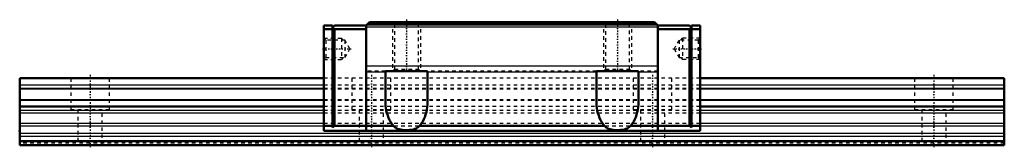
# Model space of a CAD drawing. Header units: millimetres. Extents: x -20 to 260, y -1 to 36.
import ezdxf

# ---------------------------------------------------------------- set-up
doc = ezdxf.new("R2010")
doc.units = ezdxf.units.MM
doc.linetypes.add('Center', pattern=[1.5, 0.45, -0.5, 0.05, -0.5])
doc.linetypes.add('Dashed', pattern=[2, 1, -1])
for name, color, linetype, lineweight in [('2d ConnectionPoints', 7, 'Continuous', 50), ('AM_0', 7, 'Continuous', 50), ('AM_4', 3, 'Continuous', 25), ('AM_5', 3, 'Continuous', 25), ('AM_7', 7, 'Center', 25), ('AM_9', 6, 'Dashed', 25)]:
    doc.layers.add(name, color=color, linetype=linetype, lineweight=lineweight)

# ---------------------------------------------------------------- blocks, each defined once
blk = doc.blocks.new('1_SHW35CASS1_Slide12_50_0_in_SHW35CA1SS280LG200W8650001_0')
at = {"layer": 'AM_0'}
for p, q in [((66.5, 34), (66.5, 4)), ((69, 34), (66.5, 34)), ((69, 33.5), (69.5, 34)), ((69, 34), (69, 5)), ((78.5, 34), (69.5, 34)), ((78.5, 34), (79.5, 35)), ((78.5, 34), (78.5, 4)), ((161.2, 34.3), (78.8, 34.3)), ((160.5, 35), (79.5, 35)), ((160.5, 35), (161.5, 34)), ((161.5, 34), (170.5, 34)), ((161.5, 34), (161.5, 4)), ((171, 33.5), (170.5, 34)), ((171, 34), (171, 5)), ((171, 34), (173.5, 34)), ((173.5, 34), (173.5, 4)), ((69, 33), (66.5, 33)), ((69.5, 33), (69, 33.5)), ((69.5, 33), (69.5, 5.5)), ((78.5, 33), (69.5, 33)), ((161.5, 33), (170.5, 33)), ((170.5, 33), (171, 33.5)), ((170.5, 33), (170.5, 5.5)), ((171, 33), (173.5, 33)), ((84, 12.23), (84, 21)), ((84, 21), (96, 21)), ((96, 21), (96, 12.23)), ((144, 12.23), (144, 21)), ((144, 21), (156, 21)), ((156, 21), (156, 12.23)), ((69, 5.5), (66.5, 5.5)), ((173.5, 4), (66.5, 4)), ((69, 5), (69.5, 5.5)), ((86.3, 5.5), (69.5, 5.5)), ((146.3, 5.5), (93.7, 5.5)), ((153.7, 5.5), (170.5, 5.5)), ((171, 5), (170.5, 5.5)), ((171, 5.5), (173.5, 5.5))]:
    blk.add_line(p, q, dxfattribs=at)
for points in [[(86.3, 5.5), (85.91, 5.98), (85.54, 6.52), (85.21, 7.09), (84.91, 7.71), (84.65, 8.36), (84.44, 9.03), (84.26, 9.74), (84.13, 10.46), (84.04, 11.19), (84, 11.94), (84, 12.23)], [(96, 12.23), (95.98, 11.49), (95.91, 10.75), (95.8, 10.02), (95.64, 9.31), (95.44, 8.62), (95.2, 7.96), (94.91, 7.33), (94.6, 6.74), (94.24, 6.19), (93.86, 5.69), (93.7, 5.5)], [(146.3, 5.5), (145.91, 5.98), (145.54, 6.52), (145.21, 7.09), (144.91, 7.71), (144.65, 8.36), (144.44, 9.03), (144.26, 9.74), (144.13, 10.46), (144.04, 11.19), (144, 11.94), (144, 12.23)], [(156, 12.23), (155.98, 11.49), (155.91, 10.75), (155.8, 10.02), (155.64, 9.31), (155.44, 8.62), (155.2, 7.96), (154.91, 7.33), (154.6, 6.74), (154.24, 6.19), (153.86, 5.69), (153.7, 5.5)], [(93.7, 5.5), (93.41, 5.16), (93.06, 4.88), (92.74, 4.7), (92.39, 4.56), (92.03, 4.45), (91.52, 4.35), (90.99, 4.28), (90.46, 4.25), (89.9, 4.24), (89.35, 4.25), (88.81, 4.3), (88.34, 4.37), (87.9, 4.47), (87.47, 4.61), (87.06, 4.81), (86.69, 5.07), (86.48, 5.27), (86.3, 5.5)], [(153.7, 5.5), (153.41, 5.16), (153.06, 4.88), (152.74, 4.7), (152.39, 4.56), (152.03, 4.45), (151.52, 4.35), (150.99, 4.28), (150.46, 4.25), (149.9, 4.24), (149.35, 4.25), (148.81, 4.3), (148.34, 4.37), (147.9, 4.47), (147.47, 4.61), (147.06, 4.81), (146.69, 5.07), (146.48, 5.27), (146.3, 5.5)]]:
    blk.add_lwpolyline(points, dxfattribs=at)
at = {"layer": 'AM_4'}
for p, q in [((161.5, 33.59), (78.5, 33.59)), ((161.5, 22.44), (78.5, 22.44)), ((84, 20.72), (78.5, 20.72)), ((144, 20.72), (96, 20.72)), ((161.5, 20.72), (156, 20.72))]:
    blk.add_line(p, q, dxfattribs=at)
at = {"layer": 'AM_5', "linetype": 'Dashed'}
for p, q in [((86, 35), (86, 21)), ((94, 35), (94, 21)), ((146, 35), (146, 21)), ((154, 35), (154, 21)), ((66.5, 30.4), (71.5, 30.4)), ((72, 29.86), (71.5, 30.4)), ((71.5, 30.4), (71.5, 24.4)), ((168, 29.86), (168.5, 30.4)), ((173.5, 30.4), (168.5, 30.4)), ((168.5, 30.4), (168.5, 24.4)), ((66.5, 24.4), (71.5, 24.4)), ((72, 24.94), (71.5, 24.4)), ((168, 24.94), (168.5, 24.4)), ((173.5, 24.4), (168.5, 24.4))]:
    blk.add_line(p, q, dxfattribs=at)
at = {"layer": 'AM_7'}
for p, q in [((90, 35.7), (90, 20.3)), ((150, 35.7), (150, 20.3)), ((66.13, 27.4), (74.29, 27.4)), ((165.71, 27.4), (173.87, 27.4))]:
    blk.add_line(p, q, dxfattribs=at)
at = {"layer": 'AM_9'}
for p, q in [((161.05, 34.45), (78.95, 34.45)), ((86, 35), (86.6, 34.4)), ((86.6, 34.4), (86.6, 21.6)), ((86.6, 34.4), (93.4, 34.4)), ((93.4, 34.4), (94, 35)), ((93.4, 21.6), (93.4, 34.4)), ((146, 35), (146.6, 34.4)), ((146.6, 34.4), (146.6, 21.6)), ((146.6, 34.4), (153.4, 34.4)), ((153.4, 34.4), (154, 35)), ((153.4, 21.6), (153.4, 34.4)), ((67.04, 29.86), (66.5, 30.4)), ((72.5, 29.86), (67.04, 29.86)), ((67.04, 29.86), (67.04, 24.94)), ((73.92, 27.4), (72.5, 29.86)), ((72.5, 29.86), (72.5, 24.94)), ((167.5, 29.86), (166.08, 27.4)), ((172.96, 29.86), (167.5, 29.86)), ((167.5, 29.86), (167.5, 24.94)), ((173.5, 30.4), (172.96, 29.86)), ((172.96, 29.86), (172.96, 24.94)), ((72.5, 24.94), (73.92, 27.4)), ((166.08, 27.4), (167.5, 24.94)), ((66.5, 24.4), (67.04, 24.94)), ((67.04, 24.94), (72.5, 24.94)), ((167.5, 24.94), (172.96, 24.94)), ((172.96, 24.94), (173.5, 24.4)), ((84, 21), (78.5, 21)), ((86.6, 21.6), (86, 21)), ((86.6, 21.6), (93.4, 21.6)), ((94, 21), (93.4, 21.6)), ((144, 21), (96, 21)), ((146.6, 21.6), (146, 21)), ((146.6, 21.6), (153.4, 21.6)), ((154, 21), (153.4, 21.6)), ((161.5, 21), (156, 21)), ((173.5, 19), (66.5, 19)), ((173.5, 17), (66.5, 17)), ((173.5, 16.13), (66.5, 16.13)), ((173.5, 15.94), (66.5, 15.94)), ((173.5, 12.86), (66.5, 12.86)), ((173.5, 12.67), (66.5, 12.67)), ((173.5, 10.94), (66.5, 10.94)), ((173.5, 9.8), (66.5, 9.8)), ((173.5, 9.06), (66.5, 9.06)), ((173.5, 6.13), (66.5, 6.13)), ((173.5, 5.34), (66.5, 5.34))]:
    blk.add_line(p, q, dxfattribs=at)
blk = doc.blocks.new('2_SHW35CA28020_Track_0_in_SHW35CA1SS280LG200W8650001_0')
at = {"layer": 'AM_0'}
for p, q in [((66.5, 19), (-20, 19)), ((-20, 19), (-20, 0)), ((260, 19), (173.5, 19)), ((260, 19), (260, 0)), ((66.5, 10.94), (-20, 10.94)), ((260, 10.94), (173.5, 10.94)), ((260, 1.05), (-20, 1.05)), ((260, 0), (-20, 0))]:
    blk.add_line(p, q, dxfattribs=at)
at = {"layer": 'AM_4'}
for p, q in [((66.5, 17), (-20, 17)), ((260, 17), (173.5, 17)), ((66.5, 16.13), (-20, 16.13)), ((66.5, 15.94), (-20, 15.94)), ((260, 16.13), (173.5, 16.13)), ((260, 15.94), (173.5, 15.94)), ((66.5, 12.86), (-20, 12.86)), ((66.5, 12.67), (-20, 12.67)), ((260, 12.86), (173.5, 12.86)), ((260, 12.67), (173.5, 12.67)), ((66.5, 9.8), (-20, 9.8)), ((66.5, 9.06), (-20, 9.06)), ((260, 9.8), (173.5, 9.8)), ((260, 9.06), (173.5, 9.06)), ((66.5, 6.13), (-20, 6.13)), ((260, 6.13), (173.5, 6.13)), ((66.5, 5.34), (-20, 5.34)), ((260, 3.25), (-20, 3.25)), ((260, 5.34), (173.5, 5.34)), ((260, 2.46), (-20, 2.46))]:
    blk.add_line(p, q, dxfattribs=at)
at = {"layer": 'AM_7'}
for p, q in [((0, 19.95), (0, -0.95)), ((80, 19.95), (80, -0.95)), ((160, 19.95), (160, -0.95)), ((240, 19.95), (240, -0.95))]:
    blk.add_line(p, q, dxfattribs=at)
at = {"layer": 'AM_9'}
for p, q in [((-5.5, 19), (-5.5, 10)), ((5.5, 10), (5.5, 19)), ((173.5, 19), (66.5, 19)), ((173.5, 17), (66.5, 17)), ((74.5, 19), (74.5, 10)), ((85.5, 10), (85.5, 19)), ((154.5, 19), (154.5, 10)), ((165.5, 10), (165.5, 19)), ((234.5, 19), (234.5, 10)), ((245.5, 10), (245.5, 19)), ((173.5, 16.13), (66.5, 16.13)), ((173.5, 15.94), (66.5, 15.94)), ((173.5, 12.86), (66.5, 12.86)), ((173.5, 12.67), (66.5, 12.67)), ((5.5, 10), (-5.5, 10)), ((-3.5, 10), (-3.5, 0)), ((3.5, 0), (3.5, 10)), ((173.5, 10.94), (66.5, 10.94)), ((173.5, 9.8), (66.5, 9.8)), ((173.5, 9.06), (66.5, 9.06)), ((85.5, 10), (74.5, 10)), ((76.5, 10), (76.5, 0)), ((83.5, 0), (83.5, 10)), ((165.5, 10), (154.5, 10)), ((156.5, 10), (156.5, 0)), ((163.5, 0), (163.5, 10)), ((245.5, 10), (234.5, 10)), ((236.5, 10), (236.5, 0)), ((243.5, 0), (243.5, 10)), ((173.5, 6.13), (66.5, 6.13)), ((173.5, 5.34), (66.5, 5.34)), ((260, 0.5), (-20, 0.5))]:
    blk.add_line(p, q, dxfattribs=at)

msp = doc.modelspace()

# ---------------------------------------------------------------- linework, layer by layer
at = {"layer": '2d ConnectionPoints'}
for p in [(-20, 4), (0, 0), (0, 0)]:
    msp.add_point(p, dxfattribs=at)

# ---------------------------------------------------------------- block references
for name in ['1_SHW35CASS1_Slide12_50_0_in_SHW35CA1SS280LG200W8650001_0', '2_SHW35CA28020_Track_0_in_SHW35CA1SS280LG200W8650001_0']:
    msp.add_blockref(name, (0, 0))

doc.saveas('drawing.dxf')
